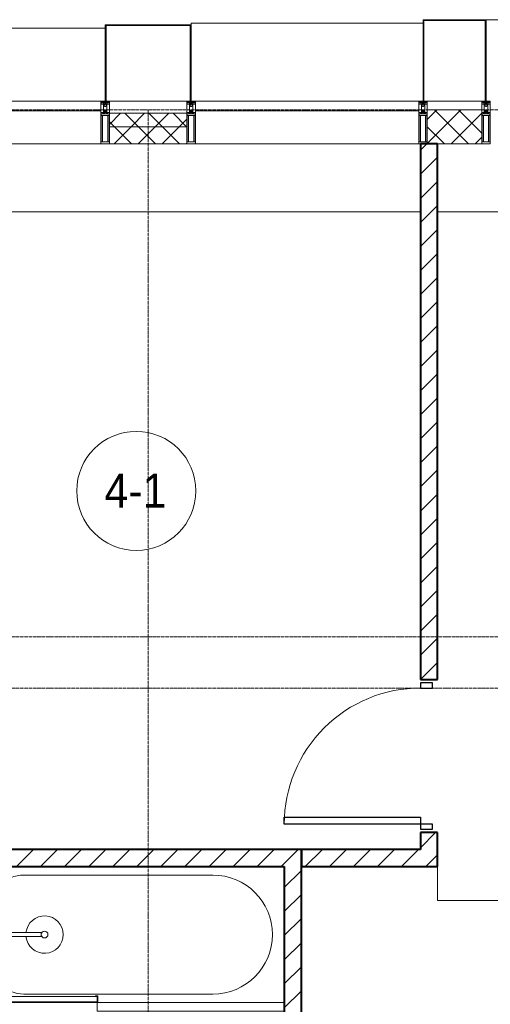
# Model space of a CAD drawing. Header units: millimetres. Extents: x 108703 to 201767, y 7718 to 232073.
# Tile 35 of 43: x 128795 to 131560, y 27840 to 33630. Entities that reach past the tile are written whole.
import ezdxf

# ---------------------------------------------------------------- set-up
doc = ezdxf.new("R2010")
doc.units = ezdxf.units.MM
doc.linetypes.add('ADSK_Линия сетки', pattern=[25, 20, -2.5, 0, -2.5])
doc.linetypes.add('Линия сетки', pattern=[25, 20, -2.5, 0, -2.5])
for name, color, linetype, lineweight in [('Двери', 7, 'Continuous', 18), ('Импосты витража', 7, 'Continuous', 18), ('Колонны', 7, 'Continuous', 18), ('Марки помещений', 7, 'Continuous', 20), ('Мебель', 7, 'Continuous', 18), ('Оси', 7, 'Continuous', 9), ('Панели витража', 7, 'Continuous', 18), ('Перекрытия', 7, 'Continuous', 18), ('Сантехнические приборы', 7, 'Continuous', 18), ('Стены', 7, 'Continuous', 18), ('Стены разрез', 7, 'Continuous', 40), ('Стены штриховка', 7, 'Continuous', 40), ('Элементы узлов', 7, 'Continuous', 18)]:
    doc.layers.add(name, color=color, linetype=linetype, lineweight=lineweight)
doc.styles.add('Arial_3', font='arial.ttf', dxfattribs={"width": 0.9, "height": 200})
pattern_1 = [(45, (0, 0), (-70.71068, 70.71068), [])]
pattern_2 = [(45, (0, 0), (-70.71068, 70.71068), []), (135, (0, 0), (-70.71068, -70.71068), [])]

# ---------------------------------------------------------------- blocks, each defined once
blk = doc.blocks.new('MR_Ванна - Санузел с ванной_1800x800-V24-МКСС_К4_L25_84_600_')
at = {"layer": 'Сантехнические приборы', "color": 253, "true_color": 0xaaaaaa}
for p, q in [((210, 800.1), (195, 800.1)), ((195, 800.1), (195, 760)), ((195, 760), (210, 760)), ((200, 765), (200, 795.1)), ((200, 795.1), (210, 795.1)), ((200, 795.1), (200, 765)), ((895, 795.1), (200, 795.1)), ((210, 765), (200, 765)), ((200, 765), (895, 765)), ((210, 795.1), (210, 800.1)), ((210, 800), (885, 800)), ((210, 760), (210, 765)), ((895, 765), (835, 765)), ((835, 765), (835, 760)), ((835, 760), (900, 760)), ((900, 800), (885, 800)), ((885, 800), (885, 795.1)), ((885, 795.1), (895, 795.1)), ((895, 795.1), (895, 765)), ((895, 765), (895, 795.1)), ((900, 760), (900, 800)), ((900, 760), (900, 509.8)), ((630, 750), (-480, 750)), ((826.3, 529.1), (858, 529.1)), ((826.3, 505.7), (826.3, 529.1)), ((830, 529.1), (830, 550)), ((858, 529.1), (858, 411.3)), ((826.3, 411.3), (826.3, 478.7)), ((858, 493.3), (866, 493.3)), ((858, 466.4), (858, 493.3)), ((866, 466.4), (858, 466.4)), ((866, 496), (880, 496)), ((866, 464), (866, 496)), ((866, 493.3), (866, 466.4)), ((880, 464), (866, 464)), ((880, 509.8), (900, 509.8)), ((880, 450), (880, 509.8)), ((880, 496), (880, 464)), ((900, 509.8), (900, 450)), ((524.9, 411.3), (880, 411.3)), ((900, 450), (880, 450)), ((880, 411.3), (880, 388.7)), ((900, 450), (900, 360)), ((880, 388.7), (524.9, 388.7)), ((770.9, 301.9), (770.9, 348.9)), ((770.9, 348.9), (780, 348.9)), ((780, 301.9), (780, 348.9)), ((780, 348.9), (807.5, 348.9)), ((780, 348.9), (780, 301.9)), ((807.5, 348.9), (807.5, 301.9)), ((826.3, 316.7), (826.3, 388.7)), ((858, 388.7), (858, 316.7)), ((880, 300.2), (880, 360)), ((880, 360), (900, 360)), ((900, 360), (900, 300.2)), ((780, 301.9), (770.9, 301.9)), ((807.5, 301.9), (780, 301.9)), ((807.5, 303.8), (807.5, 346.6)), ((807.5, 346.6), (826.3, 346.6)), ((858, 303.8), (807.5, 303.8)), ((830, 250), (830, 303.8)), ((858, 316.7), (858, 343.6)), ((858, 343.6), (866, 343.6)), ((858, 316.7), (858, 303.8)), ((866, 316.7), (858, 316.7)), ((866, 314), (866, 346)), ((866, 346), (880, 346)), ((866, 343.6), (866, 316.7)), ((880, 314), (866, 314)), ((880, 346), (880, 314)), ((900, 300.2), (880, 300.2)), ((900, 300.2), (900, 0)), ((-480, 50), (630, 50))]:
    blk.add_line(p, q, dxfattribs=at)
for centre, radius, start, end in [((-480, 400), 350, 90, 270), ((630, 550), 200, 360, 90), ((508.5, 400), 110, 5.91598, 354.08402), ((832.8, 492.2), 15, 90, 270), ((832.8, 492.2), 15, 244.04828, 115.95172), ((832.8, 492.2), 15, 270, 90), ((508.5, 400), 20, 90, 270), ((508.5, 400), 20, 270, 90), ((508.5, 400), 20, 325.4667, 34.5333), ((843.9, 400), 15.5, 47.00933, 132.99067), ((843.9, 400), 15.5, 227.00933, 312.99067), ((630, 250), 200, 270, 360)]:
    blk.add_arc(centre, radius, start, end, dxfattribs=at)
blk = doc.blocks.new('MR_Зона обслуживания - MR_Зона обслуживания-V25-МКСС_К4_L25_84_600_')
at = {"layer": 'Мебель', "lineweight": 9}
for p, q in [((550, 50), (-550, 50)), ((-550, 0), (545.1, 0)), ((550, 0.1), (550, 50))]:
    blk.add_line(p, q, dxfattribs=at)
blk = doc.blocks.new('A_DOR_Door - Вн_3_Одинарная_900x2100-3250834-МКСС_К4_L25_84_600_')
at = {"layer": 'Двери', "color": 253, "lineweight": 30, "true_color": 0xaaaaaa}
for p, q in [((-400, 50), (-400, 850)), ((-400, 850), (-360, 850)), ((-400, 50), (-400, 850)), ((-360, 850), (-360, 50)), ((-430, 50), (-430, -20)), ((-400, 50), (-430, 50)), ((-360, 50), (-400, 50)), ((-400, -20), (-400, 50)), ((430, 50), (400, 50)), ((400, 50), (400, -20)), ((430, -20), (430, 50)), ((-430, -20), (-400, -20)), ((400, -20), (430, -20))]:
    blk.add_line(p, q, dxfattribs=at)
at = {"layer": 'Двери', "color": 254, "lineweight": 9, "true_color": 0xd4d4d4}
blk.add_arc((-400, 50), 800, 360, 90, dxfattribs=at)
blk = doc.blocks.new('135_SLK_K4_AR_rvt-1-МКСС_К4_L25_84_600_')
at = {"layer": 'Стены разрез', "lineweight": 9, "true_color": 0xaaaaaa}
h = blk.add_hatch(dxfattribs=at)
h.set_pattern_fill('FP_3', color=253, style=0, pattern_type=2)
h.set_pattern_definition(pattern_1)
h.paths.add_polyline_path([(131250, 28650), (131250, 28850), (131150, 28850), (131150, 28650)])
h.paths.add_polyline_path([(131150, 29750), (131250, 29750), (131250, 32900), (131150, 32900), (131150, 31327.6)])
h = blk.add_hatch(dxfattribs=at)
h.set_pattern_fill('FP_3', color=253, style=0, pattern_type=2)
h.set_pattern_definition(pattern_1)
h.paths.add_polyline_path([(130350, 28650), (130350, 28750), (128500, 28750), (128500, 28650), (130142.7, 28650)])
h = blk.add_hatch(dxfattribs=at)
h.set_pattern_fill('FP_3', color=253, style=0, pattern_type=2)
h.set_pattern_definition(pattern_1)
h.paths.add_polyline_path([(130450, 26300), (130450, 26950), (130350, 26950), (130350, 26300)])
h.paths.add_polyline_path([(130450, 27750), (130450, 28750), (130350, 28750), (130350, 27750)])
h = blk.add_hatch(dxfattribs=at)
h.set_pattern_fill('FP_3', color=253, style=0, pattern_type=2)
h.set_pattern_definition(pattern_1)
h.paths.add_polyline_path([(130450, 28650), (131150, 28650), (131150, 28750), (130450, 28750)])
at = {"layer": 'Перекрытия', "color": 253, "true_color": 0xaaaaaa}
for p, q in [((131150, 32500), (128000, 32500)), ((136150, 32500), (131250, 32500))]:
    blk.add_line(p, q, dxfattribs=at)
at = {"layer": 'Стены', "color": 253, "true_color": 0xaaaaaa}
for p, q in [((131250.8, 28700), (131250, 28700)), ((131250.8, 28700), (131250.8, 28450.4)), ((131250, 28450.4), (131250, 28650)), ((131250, 28450.4), (131250, 28449.6)), ((132450, 28449.6), (131250, 28449.6)), ((131250.8, 28450.4), (132450, 28450.4))]:
    blk.add_line(p, q, dxfattribs=at)
at = {"layer": 'Стены разрез', "color": 253, "true_color": 0xaaaaaa}
for p, q in [((131250, 32900), (131150, 32900)), ((131150, 32900), (131150, 29750)), ((131250, 29750), (131250, 32900)), ((131150, 29750), (131250, 29750)), ((131250, 28850), (131150, 28850)), ((131150, 28850), (131150, 28750)), ((131250, 28650), (131250, 28850)), ((130350, 28750), (128500, 28750)), ((130450, 28750), (130350, 28750)), ((130450, 27750), (130450, 28750)), ((131150, 28750), (130450, 28750)), ((130450, 28750), (130450, 28650)), ((128500, 28650), (130350, 28650)), ((130350, 28650), (130350, 27750)), ((130450, 28650), (131150, 28650)), ((131150, 28650), (131250, 28650))]:
    blk.add_line(p, q, dxfattribs=at)
at = {"layer": 'Двери', "color": 253, "lineweight": 18, "true_color": 0xaaaaaa, "rotation": 90}
blk.add_blockref('A_DOR_Door - Вн_3_Одинарная_900x2100-3250834-МКСС_К4_L25_84_600_', (131200, 29300), dxfattribs=at)
at = {"layer": 'Мебель', "color": 253, "lineweight": 18, "true_color": 0xaaaaaa, "rotation": 180}
blk.add_blockref('MR_Зона обслуживания - MR_Зона обслуживания-V25-МКСС_К4_L25_84_600_', (129800, 27850), dxfattribs=at)
at = {"layer": 'Сантехнические приборы', "color": 253, "lineweight": 18, "true_color": 0xaaaaaa, "rotation": 180}
blk.add_blockref('MR_Ванна - Санузел с ванной_1800x800-V24-МКСС_К4_L25_84_600_', (129450, 28650), dxfattribs=at)
blk = doc.blocks.new('System Panel - A_PAN_Glass-7513417-МКСС_К4_L25_84_600_')
at = {"layer": 'Панели витража', "color": 253, "lineweight": 5, "true_color": 0xaaaaaa}
for p, q in [((656.25, 0), (-656.25, 0)), ((-656.25, 0), (-656.25, -55)), ((656.25, -55), (656.25, 0)), ((-656.25, -55), (656.25, -55))]:
    blk.add_line(p, q, dxfattribs=at)
blk = doc.blocks.new('Rectangular Mullion - R_StandardFrame_50Wx250H-5816490-МКСС_К4_L25_84_600_')
at = {"layer": 'Импосты витража', "color": 253, "lineweight": 5, "true_color": 0xaaaaaa}
blk.add_line((134740, 32900), (133427.5, 32900), dxfattribs=at)
blk = doc.blocks.new('Rectangular Mullion - 50Wx250H-2623690-МКСС_К4_L25_84_600_')
at = {"layer": 'Элементы узлов', "color": 253, "lineweight": 5, "true_color": 0xaaaaaa}
for p, q in [((-25, 65.2), (-25, 250)), ((-25, 250), (0, 250)), ((-23, 237.3), (0, 237.3)), ((-23, 237.3), (-23, 73.6)), ((-14.9, 84), (-14.9, 237.3)), ((25, 250), (0, 250)), ((23, 237.3), (0, 237.3)), ((14.9, 84), (14.9, 237.3)), ((23, 237.3), (23, 73.6)), ((25, 65.2), (25, 250)), ((-14, 65.2), (-25, 65.2)), ((0, 84), (-23, 84)), ((-0.5, 73.6), (-23, 73.6)), ((-14, 71.3), (-14, 65.2)), ((-10, 71.3), (-14, 71.3)), ((-10, 53), (-10, 71.3)), ((-7, 65.2), (-5.9, 67.3)), ((-7, 65.2), (-7, 54.7)), ((-4.1, 67.3), (-5.9, 67.3)), ((-4.1, 67.3), (-2.9, 65.1)), ((-2.9, 65.1), (-2.9, 54.6)), ((0, 84), (23, 84)), ((0.5, 73.6), (23, 73.6)), ((4.1, 67.3), (2.9, 65.1)), ((2.9, 65.1), (2.9, 54.6)), ((4.1, 67.3), (5.9, 67.3)), ((7, 65.2), (5.9, 67.3)), ((7, 65.2), (7, 54.7)), ((10, 71.3), (14, 71.3)), ((10, 53), (10, 71.3)), ((14, 71.3), (14, 65.2)), ((14, 65.2), (25, 65.2)), ((-23.8, 14.6), (-25, 14.2)), ((-25, 0), (-25, 14.2)), ((-22.3, 17), (-23.8, 17)), ((-23.8, 17), (-23.8, 14.6)), ((-22.5, 10.6), (-23.8, 14.6)), ((-22.5, 10.6), (-23.7, 9.9)), ((-23.7, 1.3), (-23.7, 9.9)), ((-23.7, 1.3), (-11.8, 1.3)), ((-23.2, 10.2), (-22.5, 8)), ((-22.5, 8), (-22.5, 4.5)), ((-21.3, 4.5), (-22.5, 4.5)), ((-22.3, 17), (-22.3, 16)), ((-22.3, 16), (-21.3, 16)), ((-19, 17.6), (-21.3, 16)), ((-21.3, 4.5), (-21.3, 6.5)), ((-21.3, 6.5), (-14.2, 6.5)), ((-18.4, 16.6), (-19, 17.6)), ((-7.4, 16.6), (-18.4, 16.6)), ((-14.2, 6.5), (-14.2, 4.5)), ((-13.2, 4.5), (-14.2, 4.5)), ((-13.2, 4.5), (-12.2, 7.2)), ((-12.7, 7.6), (-11.3, 11.4)), ((-12.7, 7.6), (-11.8, 6.9)), ((-12.2, 9), (-12.2, 14.8)), ((-12.2, 14.8), (0, 14.8)), ((-11.8, 1.3), (-11.8, 6.9)), ((-10.5, 11.2), (-11.3, 11.4)), ((-10.5, 1.5), (-10.5, 11.2)), ((-4.8, 1.5), (-10.5, 1.5)), ((-8.7, 53), (-10, 53)), ((-10, 53), (-10, 17)), ((-10, 17), (-7.5, 17)), ((-8.7, 53), (-7, 54.7)), ((-8.5, 23), (-1.5, 30)), ((-8.5, 18.5), (-8.5, 23)), ((-7.5, 18.5), (-8.5, 18.5)), ((-7.5, 17), (-7.5, 18.5)), ((-7.4, 18), (-7.4, 16.6)), ((-2.6, 18), (-7.4, 18)), ((0, 8), (-4.8, 8)), ((-4.8, 1.5), (-4.8, 8)), ((-1.3, 53), (-2.9, 54.6)), ((-2.6, 18), (-2.6, 16.8)), ((-2.6, 16.8), (0, 16.8)), ((-1.5, 30), (0, 30)), ((0, 53), (-1.3, 53)), ((0, 53), (1.3, 53)), ((1.5, 30), (0, 30)), ((2.6, 16.8), (0, 16.8)), ((0, 14.8), (0, 16.8)), ((0, 14.8), (0, 16.8)), ((12.2, 14.8), (0, 14.8)), ((0, 0), (0, 8)), ((0, 8), (4.8, 8)), ((0, 0), (0, 8)), ((1.3, 53), (2.9, 54.6)), ((8.5, 23), (1.5, 30)), ((2.6, 18), (2.6, 16.8)), ((2.6, 18), (7.4, 18)), ((4.8, 1.5), (4.8, 8)), ((4.8, 1.5), (10.5, 1.5)), ((8.7, 53), (7, 54.7)), ((7.4, 18), (7.4, 16.6)), ((7.4, 16.6), (18.4, 16.6)), ((7.5, 18.5), (8.5, 18.5)), ((7.5, 17), (7.5, 18.5)), ((10, 17), (7.5, 17)), ((8.5, 18.5), (8.5, 23)), ((8.7, 53), (10, 53)), ((10, 53), (10, 17)), ((10.5, 11.2), (11.3, 11.4)), ((10.5, 1.5), (10.5, 11.2)), ((12.7, 7.6), (11.3, 11.4)), ((12.7, 7.6), (11.8, 6.9)), ((11.8, 1.3), (11.8, 6.9)), ((23.7, 1.3), (11.8, 1.3)), ((12.2, 9), (12.2, 14.8)), ((13.2, 4.5), (12.2, 7.2)), ((13.2, 4.5), (14.2, 4.5)), ((21.3, 6.5), (14.2, 6.5)), ((14.2, 6.5), (14.2, 4.5)), ((18.4, 16.6), (19, 17.6)), ((19, 17.6), (21.3, 16)), ((22.3, 16), (21.3, 16)), ((21.3, 4.5), (21.3, 6.5)), ((21.3, 4.5), (22.5, 4.5)), ((22.3, 17), (22.3, 16)), ((22.3, 17), (23.8, 17)), ((22.5, 10.6), (23.8, 14.6)), ((22.5, 10.6), (23.7, 9.9)), ((23.2, 10.2), (22.5, 8)), ((22.5, 8), (22.5, 4.5)), ((23.7, 1.3), (23.7, 9.9)), ((23.8, 17), (23.8, 14.6)), ((23.8, 14.6), (25, 14.2)), ((25, 0), (25, 14.2)), ((-25, 0), (0, 0)), ((25, 0), (0, 0))]:
    blk.add_line(p, q, dxfattribs=at)
for centre, start, end in [((-0.5, 73.1), 360, 90), ((0.5, 73.1), 90, 180)]:
    blk.add_arc(centre, 0.5, start, end, dxfattribs=at)
blk = doc.blocks.new('Rectangular Mullion - R_StandardFrame_50Wx250H-V42-МКСС_К4_L25_84_600_')
at = {"layer": 'Импосты витража', "color": 253, "lineweight": 5, "true_color": 0xaaaaaa}
for p, q in [((-25, 0), (-25, 250)), ((-25, 250), (25, 250)), ((25, 250), (25, 0)), ((0, 0), (-25, 0)), ((25, 0), (5, 0))]:
    blk.add_line(p, q, dxfattribs=at)
blk = doc.blocks.new('Rectangular Mullion - R_StandardFrame_50Wx250H-V41-МКСС_К4_L25_84_600_')
at = {"layer": 'Импосты витража', "color": 253, "lineweight": 5, "true_color": 0xaaaaaa}
for p, q in [((-25, 0), (-25, 250)), ((-25, 250), (25, 250)), ((25, 250), (25, 0)), ((-5, 0), (-25, 0)), ((25, 0), (0, 0))]:
    blk.add_line(p, q, dxfattribs=at)
blk = doc.blocks.new('Rectangular Mullion - R_StandardFrame_50Wx250H-V43-МКСС_К4_L25_84_600_')
at = {"layer": 'Импосты витража', "color": 253, "lineweight": 5, "true_color": 0xaaaaaa}
blk.add_line((129272.5, 32900), (128000, 32900), dxfattribs=at)
blk = doc.blocks.new('Rectangular Mullion - R_StandardFrame_50Wx250H-V50-МКСС_К4_L25_84_600_')
at = {"layer": 'Импосты витража', "color": 253, "lineweight": 5, "true_color": 0xaaaaaa}
for p, q in [((-25, 0), (-25, 250)), ((-25, 250), (25, 250)), ((25, 250), (25, 0)), ((-5, 0), (-25, 0)), ((25, 0), (0, 0))]:
    blk.add_line(p, q, dxfattribs=at)
blk = doc.blocks.new('A_SLK_PAN_Type1 - Прямой тип панели-6538419-МКСС_К4_L25_84_600_')
at = {"layer": 'Колонны', "lineweight": 5}
for p, q in [((-247.5, 0), (-252.5, 0)), ((-252.5, 0), (-252.5, -450)), ((-247.5, -445), (-247.5, 0)), ((227.5, 0), (-227.5, 0)), ((247.5, 0), (247.5, -445)), ((252.5, 0), (247.5, 0)), ((252.5, -450), (252.5, 0)), ((-252.5, -450), (252.5, -450)), ((247.5, -445), (-247.5, -445))]:
    blk.add_line(p, q, dxfattribs=at)
blk = doc.blocks.new('A_SLK_PAN_Type1 - Прямой тип панели-6538420-МКСС_К4_L25_84_600_')
at = {"layer": 'Колонны', "lineweight": 5}
for p, q in [((-180, 0), (-185, 0)), ((-185, 0), (-185, -480)), ((-180, -475), (-180, 0)), ((160, 0), (-160, 0)), ((180, 0), (180, -475)), ((185, 0), (180, 0)), ((185, -480), (185, 0)), ((-185, -480), (185, -480)), ((180, -475), (-180, -475))]:
    blk.add_line(p, q, dxfattribs=at)
blk = doc.blocks.new('A_OGR_PAN_Отлив - A_OGR_PAN_Отлив-6266392-МКСС_К4_L25_84_600_')
at = {"layer": 'Колонны', "color": 253, "lineweight": 5, "true_color": 0xaaaaaa}
blk.add_line((681.25, 480), (-681.25, 480), dxfattribs=at)
blk = doc.blocks.new('A_OGR_PAN_Отлив - A_OGR_PAN_Отлив-6266136-МКСС_К4_L25_84_600_')
at = {"layer": 'Колонны', "color": 253, "lineweight": 5, "true_color": 0xaaaaaa}
for p in [(681.25, 460), (-681.25, 450)]:
    blk.add_line(p, (-681.25, 460), dxfattribs=at)
blk = doc.blocks.new('A_OGR_PAN_Отлив - A_OGR_PAN_Отлив-6266126-МКСС_К4_L25_84_600_')
at = {"layer": 'Колонны', "color": 253, "lineweight": 5, "true_color": 0xaaaaaa}
for p in [(681.25, 430), (-681.25, 420)]:
    blk.add_line(p, (-681.25, 430), dxfattribs=at)
blk = doc.blocks.new('135_SLK_K4_AR_FCD_rvt-1-МКСС_К4_L25_84_600_')
at = {"layer": 'Стены разрез', "lineweight": 5, "true_color": 0xaaaaaa}
h = blk.add_hatch(dxfattribs=at)
h.set_pattern_fill('FP_4', color=253, style=0, pattern_type=2)
h.set_pattern_definition(pattern_2)
h.paths.add_polyline_path([(129777.5, 33000), (129777.5, 33080), (129322.5, 33080), (129322.5, 33000)])
h = blk.add_hatch(dxfattribs=at)
h.set_pattern_fill('FP_4', color=253, style=0, pattern_type=2)
h.set_pattern_definition(pattern_2)
h.paths.add_polyline_path([(131510, 32900), (131510, 33100), (131190, 33100), (131190, 32900)])
h = blk.add_hatch(dxfattribs=at)
h.set_pattern_fill('FP_4', color=253, style=0, pattern_type=2)
h.set_pattern_definition(pattern_2)
h.paths.add_polyline_path([(129777.5, 32900), (129777.5, 33000), (129322.5, 33000), (129322.5, 32900)])
at = {"layer": 'Стены разрез', "color": 253, "lineweight": 9, "true_color": 0xaaaaaa}
for p, q in [((129777.5, 33080), (129322.5, 33080)), ((129322.5, 33080), (129322.5, 32900)), ((129777.5, 32900), (129777.5, 33080)), ((131510, 33100), (131190, 33100)), ((131190, 33100), (131190, 32900)), ((131510, 32900), (131510, 33100)), ((129322.5, 32900), (129777.5, 32900)), ((131190, 32900), (131510, 32900))]:
    blk.add_line(p, q, dxfattribs=at)
at = {"layer": 'Стены штриховка', "color": 253, "lineweight": 9, "true_color": 0xaaaaaa}
blk.add_line((129777.5, 33000), (129322.5, 33000), dxfattribs=at)
at = {"layer": 'Импосты витража', "color": 253, "lineweight": 5, "true_color": 0xaaaaaa, "extrusion": (0, 0, -1), "rotation": 180}
for name, p in [('Rectangular Mullion - 50Wx250H-2623690-МКСС_К4_L25_84_600_', (-129297.5, 33150)), ('Rectangular Mullion - R_StandardFrame_50Wx250H-V42-МКСС_К4_L25_84_600_', (-129297.5, 33150)), ('Rectangular Mullion - 50Wx250H-2623690-МКСС_К4_L25_84_600_', (-129802.5, 33150)), ('Rectangular Mullion - R_StandardFrame_50Wx250H-V41-МКСС_К4_L25_84_600_', (-129802.5, 33150)), ('Rectangular Mullion - 50Wx250H-2623690-МКСС_К4_L25_84_600_', (-131165, 33150)), ('Rectangular Mullion - R_StandardFrame_50Wx250H-V42-МКСС_К4_L25_84_600_', (-131165, 33150)), ('Rectangular Mullion - 50Wx250H-2623690-МКСС_К4_L25_84_600_', (-131535, 33150)), ('Rectangular Mullion - R_StandardFrame_50Wx250H-V50-МКСС_К4_L25_84_600_', (-131535, 33150))]:
    blk.add_blockref(name, p, dxfattribs=at)
at = {"layer": 'Импосты витража', "color": 253, "lineweight": 5, "true_color": 0xaaaaaa}
for name, p in [('Rectangular Mullion - R_StandardFrame_50Wx250H-V43-МКСС_К4_L25_84_600_', (0, 0)), ('Rectangular Mullion - R_StandardFrame_50Wx250H-5816490-МКСС_К4_L25_84_600_', (-3600, 0))]:
    blk.add_blockref(name, p, dxfattribs=at)
at = {"layer": 'Колонны', "color": 253, "lineweight": 5, "true_color": 0xaaaaaa, "rotation": 180}
for name, p in [('A_SLK_PAN_Type1 - Прямой тип панели-6538419-МКСС_К4_L25_84_600_', (129550, 33150)), ('A_SLK_PAN_Type1 - Прямой тип панели-6538420-МКСС_К4_L25_84_600_', (131350, 33150))]:
    blk.add_blockref(name, p, dxfattribs=at)
at = {"layer": 'Колонны', "color": 253, "lineweight": 5, "true_color": 0xaaaaaa}
for name, p in [('A_OGR_PAN_Отлив - A_OGR_PAN_Отлив-6266136-МКСС_К4_L25_84_600_', (130483.8, 33150)), ('A_OGR_PAN_Отлив - A_OGR_PAN_Отлив-6266392-МКСС_К4_L25_84_600_', (132216.3, 33150)), ('A_OGR_PAN_Отлив - A_OGR_PAN_Отлив-6266126-МКСС_К4_L25_84_600_', (128616.3, 33150))]:
    blk.add_blockref(name, p, dxfattribs=at)
at = {"layer": 'Панели витража', "color": 253, "lineweight": 5, "true_color": 0xaaaaaa}
for p in [(128616.3, 33150), (130483.8, 33150)]:
    blk.add_blockref('System Panel - A_PAN_Glass-7513417-МКСС_К4_L25_84_600_', p, dxfattribs=at)
blk = doc.blocks.new('050_Марка_Помещение - Номер-620969-МКСС_К4_L25_84_600_')
at = {"layer": 'Марки помещений'}
blk.add_circle((0, 0), 3.5, dxfattribs=at)

msp = doc.modelspace()

# ---------------------------------------------------------------- linework, layer by layer
at = {"layer": 'Оси', "linetype": 'ADSK_Линия сетки'}
for p, q in [((136800, 33100), (109521, 33100)), ((136800, 30000), (110791, 30000)), ((136800, 29700), (109521, 29700))]:
    msp.add_line(p, q, dxfattribs=at)
at = {"layer": 'Оси', "linetype": 'Линия сетки'}
msp.add_line((129550, 12025.7), (129550, 33100), dxfattribs=at)

# ---------------------------------------------------------------- block references
at = {"lineweight": 5}
for name in ['135_SLK_K4_AR_FCD_rvt-1-МКСС_К4_L25_84_600_', '135_SLK_K4_AR_rvt-1-МКСС_К4_L25_84_600_']:
    msp.add_blockref(name, (0, 0), dxfattribs=at)
at = {"layer": 'Марки помещений', "xscale": 99.99999999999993, "yscale": 99.99999999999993, "zscale": 99.99999999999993}
msp.add_blockref('050_Марка_Помещение - Номер-620969-МКСС_К4_L25_84_600_', (129480.2, 30859), dxfattribs=at)

# ---------------------------------------------------------------- texts
at = {"layer": 'Марки помещений', "lineweight": 9, "insert": (129293.7, 30960.7), "char_height": 200, "width": 447.342, "attachment_point": 1, "style": 'Arial_3'}
msp.add_mtext('4-1', dxfattribs=at)

doc.saveas('drawing.dxf')
